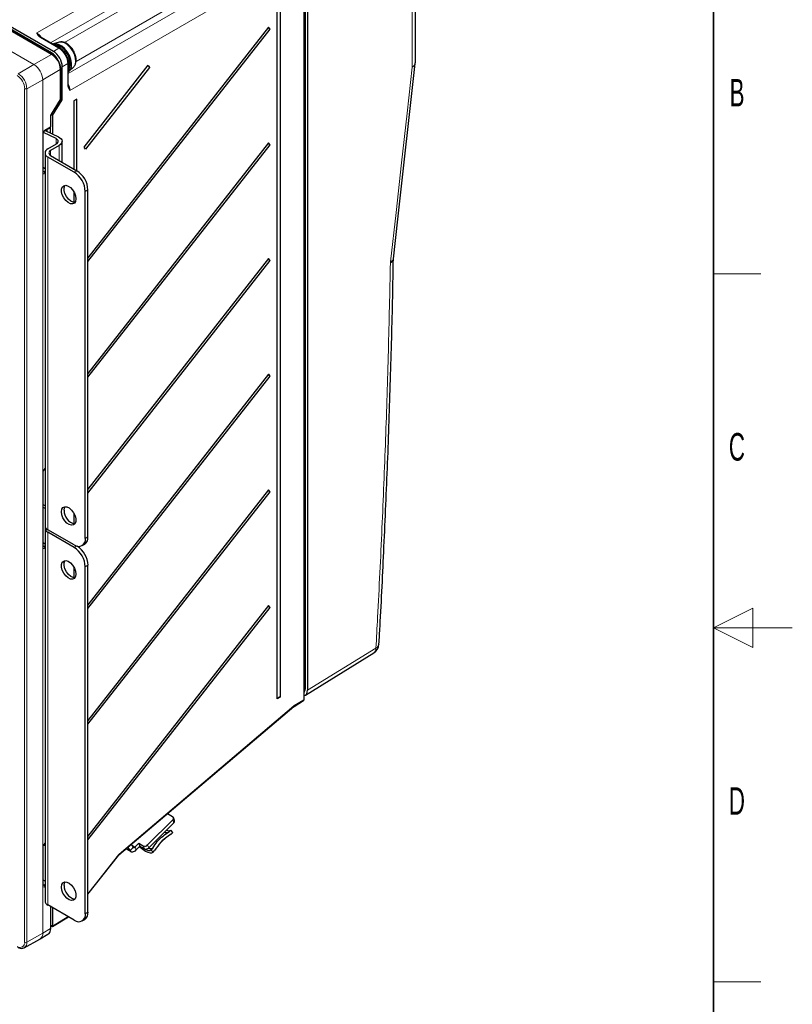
# Paper-space layout 'Blatt4' of a CAD drawing. Header units: millimetres. Extents: x 5 to 418, y 2 to 292.
# Tile 77 of 78: x 320 to 418, y 99 to 225. Entities that reach past the tile are written whole.
import ezdxf

# ---------------------------------------------------------------- set-up
doc = ezdxf.new("R2010")
doc.units = ezdxf.units.MM
doc.layers.add('SLD-0', color=7, linetype='Continuous')
doc.styles.add('SLDTEXTSTYLE0', font='TXT', dxfattribs={"width": 0.605})

psp = doc.layouts.new('Blatt4')

# ---------------------------------------------------------------- linework, layer by layer
at = {"color": 7, "linetype": 'Continuous', "lineweight": 18}
for p, q in [((369.71, 218.51), (369.71, 244.32)), ((321.98, 222.84), (351.73, 240)), ((352.72, 238.28), (323.75, 221.57)), ((325.5, 221.63), (352.72, 237.34)), ((356.01, 139.47), (356.01, 236.8)), ((356.12, 236.8), (356.12, 139.47)), ((325.99, 217.69), (354.94, 234.42)), ((354.13, 234.89), (326.98, 219.22)), ((355.93, 232.71), (326.2, 215.53)), ((355.93, 138.11), (355.93, 232.71)), ((323.88, 220.1), (312.34, 226.76)), ((321.61, 218.84), (313.69, 223.41)), ((313.7, 223.41), (321.62, 218.84)), ((324.8, 220.9), (322.45, 222.26)), ((323.85, 220.33), (323.73, 220.26)), ((324.1, 220.5), (324.8, 220.9)), ((321.62, 218.84), (323.88, 220.1)), ((319.63, 217.66), (321.61, 218.84)), ((324.97, 218.21), (322.75, 216.88)), ((324.97, 214.37), (324.97, 218.21)), ((325.93, 218.94), (325.23, 218.54)), ((325.93, 216.23), (325.93, 218.94)), ((322.75, 216.88), (320.73, 215.76)), ((322.75, 108.44), (322.75, 216.88)), ((322.75, 216.88), (322.75, 108.45)), ((320.45, 107.32), (320.45, 215.76)), ((320.73, 215.76), (320.73, 107.32)), ((323.82, 212.54), (324.97, 214.37)), ((323.72, 210.92), (323.72, 212.23)), ((323.03, 210.5), (323.72, 210.92)), ((322.75, 205.14), (322.75, 210.01)), ((324.44, 208.71), (324.44, 209.42)), ((323.75, 207.27), (323.75, 207.92)), ((324.83, 206.65), (324.83, 208.54)), ((323.41, 159.72), (323.41, 207.07)), ((322.81, 205.27), (322.89, 205.22)), ((322.89, 205.22), (323.04, 205.31)), ((326.75, 205.15), (327.09, 205.34)), ((323.04, 204.98), (323.03, 204.98)), ((328.5, 202.89), (328.16, 202.7)), ((366.93, 193.61), (366.93, 193.74)), ((322.75, 157.53), (322.75, 166.98)), ((323.03, 167.47), (323.04, 167.48)), ((323.41, 112.03), (323.41, 159.39)), ((322.81, 157.67), (322.89, 157.62)), ((322.89, 157.62), (323.04, 157.7)), ((326.75, 157.46), (327.07, 157.65)), ((328.16, 158.61), (328.5, 158.8)), ((323.04, 157.38), (323.03, 157.37)), ((328.5, 155.21), (328.16, 155.01)), ((356.4, 139.31), (365.09, 144.68)), ((356.01, 139.47), (355.99, 139.46)), ((354.72, 137.36), (355.93, 138.11)), ((332.44, 118.47), (354.67, 137.32)), ((339.41, 122.46), (339.26, 122.84)), ((322.75, 114.5), (322.75, 119.38)), ((323.03, 119.87), (323.04, 119.87)), ((333.37, 119.19), (333.86, 118.91)), ((334.23, 119.37), (333.86, 118.91)), ((334.01, 119.68), (334.48, 119.41)), ((334.48, 119.41), (334.62, 119.03)), ((335.67, 119.18), (335.52, 119.56)), ((336.07, 119.66), (336.22, 119.28)), ((328.5, 113.46), (332.36, 118.39)), ((322.81, 114.63), (322.89, 114.58)), ((322.89, 114.58), (323.04, 114.67)), ((323.04, 114.35), (323.03, 114.34)), ((323.72, 109.03), (323.72, 111.85)), ((323.98, 109.36), (325.97, 110.55)), ((328.16, 110.92), (328.5, 111.12)), ((322.75, 108.45), (323.72, 109.03)), ((323.78, 109.48), (323.98, 109.36)), ((320.73, 107.32), (322.75, 108.44))]:
    psp.add_line(p, q, dxfattribs=at)
at = {"color": 7, "linetype": 'Continuous', "lineweight": 25}
for p, q in [((370.1, 219.05), (370.1, 244.88)), ((356.4, 236.64), (356.4, 139.31)), ((355.99, 138.19), (355.99, 232.79)), ((352.55, 138.21), (352.55, 229.66)), ((352.91, 229.88), (352.91, 138.43)), ((324.1, 220.5), (312.34, 227.29)), ((323.85, 220.33), (312.34, 226.97)), ((323.98, 220.11), (312.34, 226.83)), ((351.45, 223.58), (328.5, 194.27)), ((328.5, 193.78), (351.63, 223.32)), ((351.63, 223.32), (351.45, 223.58)), ((324.9, 220.91), (322.55, 222.27)), ((324.82, 221.66), (324.13, 221.44)), ((325.99, 216.31), (325.99, 219.02)), ((370.08, 218.94), (370.09, 219.05)), ((325.03, 214.45), (325.03, 218.29)), ((325.23, 214.33), (325.23, 218.54)), ((326.11, 218), (326.65, 218.49)), ((326.65, 218.49), (326.7, 218.54)), ((328, 208.32), (336.15, 218.73)), ((336.33, 218.47), (328.18, 208.06)), ((336.15, 218.73), (336.33, 218.47)), ((323.85, 212.52), (325, 214.34)), ((323.98, 212.35), (325.23, 214.33)), ((325.23, 214.33), (325.03, 214.44)), ((327.08, 214.43), (326.71, 214.21)), ((326.71, 214.21), (326.71, 205.56)), ((327.08, 205.35), (327.08, 214.43)), ((323.78, 211), (323.78, 212.32)), ((323.98, 212.35), (323.81, 212.45)), ((323.98, 212.35), (323.98, 210.01)), ((324.44, 209.42), (322.84, 210.21)), ((322.99, 210.41), (323.68, 210.83)), ((323.07, 210.46), (324.75, 209.63)), ((323.29, 210.59), (323.29, 210.35)), ((323.71, 210.85), (323.71, 210.14)), ((322.81, 205.22), (322.81, 210.09)), ((325.2, 206.43), (325.2, 209.07)), ((323.41, 208.12), (324.49, 208.74)), ((324.83, 208.54), (323.75, 207.92)), ((328.18, 208.06), (328, 208.32)), ((351.45, 208.88), (328.5, 179.57)), ((328.5, 179.08), (351.63, 208.62)), ((351.63, 208.62), (351.45, 208.88)), ((323.04, 207.6), (323.04, 160.24)), ((326.75, 205.15), (323.41, 207.07)), ((323.75, 207.27), (327.09, 205.34)), ((322.81, 205.22), (322.81, 205.22)), ((328.16, 158.61), (328.16, 202.7)), ((328.5, 158.8), (328.5, 202.89)), ((326.71, 202.63), (326.71, 201.3)), ((351.45, 194.18), (328.5, 164.87)), ((351.63, 193.92), (351.45, 194.18)), ((367.32, 194.13), (367.32, 194.15)), ((328.5, 164.38), (351.63, 193.92)), ((351.45, 179.49), (328.5, 150.18)), ((328.5, 149.69), (351.63, 179.23)), ((351.63, 179.23), (351.45, 179.49)), ((322.81, 157.61), (322.81, 167.06)), ((322.99, 167.38), (323.04, 167.41)), ((351.45, 164.79), (328.5, 135.48)), ((328.5, 134.99), (351.63, 164.53)), ((351.63, 164.53), (351.45, 164.79)), ((323.04, 162.75), (322.81, 162.86)), ((323.04, 162.42), (322.81, 162.54)), ((326.71, 161.8), (326.71, 160.48)), ((323.04, 159.91), (323.04, 112.55)), ((326.75, 157.79), (323.41, 159.72)), ((326.75, 157.46), (323.41, 159.39)), ((322.86, 158.06), (322.81, 158.04)), ((327.75, 157.69), (328.09, 157.89)), ((322.81, 157.62), (322.81, 157.61)), ((328.5, 111.12), (328.5, 155.21)), ((326.71, 154.94), (326.71, 153.62)), ((328.16, 110.92), (328.16, 155.01)), ((351.45, 150.09), (328.5, 120.78)), ((328.5, 120.29), (351.63, 149.83)), ((351.63, 149.83), (351.45, 150.09)), ((356.12, 138.68), (364.82, 144.06)), ((352.91, 138.43), (352.55, 138.21)), ((354.68, 137.27), (355.89, 138.02)), ((332.43, 118.4), (354.65, 137.25)), ((339.26, 122.84), (336.07, 119.66)), ((338.61, 123.64), (339.25, 123.27)), ((339.5, 122.77), (339.35, 123.15)), ((339.41, 122.46), (336.22, 119.28)), ((338.77, 121.3), (339.01, 121.54)), ((339.29, 121.26), (339.01, 121.54)), ((338.99, 120.98), (339.05, 121.02)), ((339.29, 121.26), (339.05, 121.02)), ((322.81, 114.58), (322.81, 119.46)), ((322.99, 119.78), (323.04, 119.81)), ((333.34, 119.17), (333.96, 118.82)), ((333.55, 119.35), (333.86, 118.91)), ((333.98, 119.72), (334.23, 119.37)), ((334.48, 119.41), (334.96, 119.88)), ((334.62, 119.03), (335.1, 119.51)), ((334.96, 119.88), (335.52, 119.56)), ((334.96, 119.88), (335.1, 119.51)), ((335.1, 119.51), (335.67, 119.18)), ((336.48, 119.03), (336.72, 119.27)), ((336.77, 118.74), (336.48, 119.03)), ((336.77, 118.74), (337.01, 118.99)), ((328.5, 113.4), (332.38, 118.34)), ((323.04, 115.07), (322.81, 115.18)), ((322.81, 114.58), (322.81, 114.58)), ((326.75, 110.1), (323.41, 112.03)), ((323.78, 109.11), (323.78, 111.82)), ((323.98, 111.7), (323.98, 109.36)), ((323.98, 109.3), (326.03, 110.52)), ((327.75, 110), (328.09, 110.2)), ((323.78, 109.41), (323.98, 109.3)), ((320.4, 106.6), (322.4, 107.7)), ((322.39, 107.71), (322.43, 107.74)), ((322.43, 107.72), (323.41, 108.31)), ((323.41, 108.31), (323.43, 108.33))]:
    psp.add_line(p, q, dxfattribs=at)
at = {"color": 7, "linetype": 'Continuous', "lineweight": 25, "flags": 128}
for points in [[(325.99, 217.91), (326.05, 217.95), (326.27, 218.2), (326.39, 218.55), (326.41, 218.98), (326.32, 219.46), (326.13, 219.96), (325.87, 220.43), (325.53, 220.85), (325.16, 221.18), (324.77, 221.39), (324.41, 221.47), (324.08, 221.42), (324.04, 221.4)], [(325.99, 218.02), (326, 218.04), (326.12, 218.39), (326.14, 218.83), (326.05, 219.31), (325.87, 219.81), (325.6, 220.28), (325.26, 220.7), (324.89, 221.02), (324.51, 221.23), (324.2, 221.31)], [(326.09, 218.26), (326.21, 218.5), (326.27, 218.88), (326.23, 219.32), (326.08, 219.79), (325.85, 220.24), (325.55, 220.65), (325.21, 220.98), (324.84, 221.2), (324.49, 221.29), (324.34, 221.29)], [(367.32, 194.15), (367.88, 199.19), (370.09, 218.94)], [(324.49, 208.74), (324.59, 208.81), (324.67, 208.9), (324.71, 208.99), (324.72, 209.08), (324.7, 209.18), (324.64, 209.27), (324.55, 209.35), (324.44, 209.42)], [(324.75, 209.63), (324.93, 209.52), (325.07, 209.39), (325.16, 209.25), (325.2, 209.1), (325.18, 208.94), (325.11, 208.8), (324.99, 208.66), (324.83, 208.54)], [(322.81, 205.79), (322.97, 205.66), (323.04, 205.59)], [(326.96, 201.76), (326.91, 201.44), (326.77, 201.22), (326.55, 201.11), (326.27, 201.13), (325.97, 201.28), (325.67, 201.53), (325.42, 201.87), (325.23, 202.25), (325.14, 202.64), (325.14, 202.99), (325.23, 203.26), (325.42, 203.43), (325.67, 203.48), (325.97, 203.39), (326.27, 203.19), (326.55, 202.89), (326.77, 202.52), (326.91, 202.13), (326.96, 201.76)], [(326.84, 201.3), (326.61, 201.33), (326.31, 201.47), (326.01, 201.73), (325.76, 202.06), (325.57, 202.45), (325.48, 202.83), (325.48, 203.18), (325.57, 203.46), (325.59, 203.47)], [(323.04, 167.27), (322.97, 167.27), (322.9, 167.28)], [(325.12, 161.99), (325.17, 162.31), (325.32, 162.53), (325.54, 162.64), (325.82, 162.62), (326.12, 162.48), (326.41, 162.22), (326.67, 161.88), (326.85, 161.5), (326.95, 161.11), (326.95, 160.76), (326.85, 160.49), (326.67, 160.32), (326.41, 160.28), (326.12, 160.36), (325.82, 160.56), (325.54, 160.86), (325.32, 161.23), (325.17, 161.62), (325.12, 161.99)], [(325.46, 162.19), (325.51, 162.51), (325.59, 162.65)], [(322.81, 158.11), (322.97, 157.98), (323.04, 157.9)], [(326.96, 154.07), (326.91, 153.76), (326.77, 153.53), (326.55, 153.43), (326.27, 153.44), (325.97, 153.59), (325.67, 153.85), (325.42, 154.18), (325.23, 154.57), (325.14, 154.95), (325.14, 155.3), (325.23, 155.58), (325.42, 155.74), (325.67, 155.79), (325.97, 155.71), (326.27, 155.5), (326.55, 155.2), (326.77, 154.84), (326.91, 154.45), (326.96, 154.07)], [(326.84, 153.62), (326.61, 153.64), (326.31, 153.79), (326.01, 154.04), (325.76, 154.38), (325.57, 154.76), (325.48, 155.15), (325.48, 155.5), (325.57, 155.77), (325.59, 155.79)], [(323.04, 119.58), (322.97, 119.58), (322.86, 119.6)], [(333.86, 118.91), (333.92, 118.84), (334, 118.8), (334.09, 118.78), (334.19, 118.78), (334.3, 118.81), (334.41, 118.86), (334.52, 118.93), (334.62, 119.03)], [(334.23, 119.37), (334.25, 119.34), (334.27, 119.33), (334.3, 119.32), (334.34, 119.32), (334.37, 119.33), (334.41, 119.35), (334.44, 119.37), (334.48, 119.41)], [(335.04, 119.44), (335.11, 119.38), (335.46, 119.11), (335.81, 118.89), (336.12, 118.74), (336.4, 118.67), (336.61, 118.67), (336.77, 118.74)], [(335.42, 119.33), (335.7, 119.15), (335.95, 119.03), (336.18, 118.96), (336.36, 118.96), (336.48, 119.03)], [(325.12, 114.31), (325.17, 114.62), (325.32, 114.85), (325.54, 114.96), (325.82, 114.94), (326.12, 114.79), (326.41, 114.54), (326.67, 114.2), (326.85, 113.82), (326.95, 113.43), (326.95, 113.08), (326.85, 112.81), (326.67, 112.64), (326.41, 112.59), (326.12, 112.68), (325.82, 112.88), (325.54, 113.18), (325.32, 113.54), (325.17, 113.93), (325.12, 114.31)], [(325.46, 114.5), (325.51, 114.82), (325.59, 114.96)], [(320.42, 106.61), (320.41, 106.61), (320.4, 106.6)]]:
    psp.add_lwpolyline(points, dxfattribs=at)
at = {"color": 7, "linetype": 'Continuous', "lineweight": 18, "flags": 128}
for points in [[(326.7, 218.54), (326.86, 218.84), (326.93, 219.22), (326.88, 219.67), (326.73, 220.15), (326.5, 220.62), (326.19, 221.04), (325.84, 221.37), (325.47, 221.59), (325.11, 221.69), (324.82, 221.66)], [(366.93, 193.74), (367.64, 200.04), (368.34, 206.34), (369.05, 212.64), (369.71, 218.51)], [(325, 214.34), (325, 214.34), (325, 214.35), (324.99, 214.36), (324.97, 214.37)], [(323.85, 212.52), (323.85, 212.52), (323.85, 212.52), (323.84, 212.53), (323.82, 212.54)], [(332.36, 118.39), (332.37, 118.37), (332.38, 118.35), (332.38, 118.34), (332.38, 118.34)]]:
    psp.add_lwpolyline(points, dxfattribs=at)
at = {"color": 7, "linetype": 'Continuous', "lineweight": 25}
for centre, radius, start, end in [((351.85, 223.69), 0.429, 196.976, 239.4887), ((322.59, 218.32), 2.37, 25.8853, 57.7728), ((336.63, 218.9), 0.524, 200.9634, 235.5024), ((324.83, 214.45), 0.2, 327.7348, 0), ((323.58, 211), 0.2, 300.8558, 0), ((323.61, 207.6), 0.559, 110.7904, 249.2236), ((323.88, 207.6), 0.349, 110.7907, 249.2236), ((351.85, 208.99), 0.429, 196.9751, 239.4895), ((325.43, 202.75), 3.07, 2.606, 57.3986), ((325.09, 202.56), 3.07, 2.6058, 57.3987), ((351.85, 194.29), 0.429, 196.9754, 239.4895), ((351.85, 179.6), 0.429, 196.9755, 239.4896), ((351.85, 164.9), 0.429, 196.9758, 239.4894), ((327.16, 162.14), 1.7, 178.4807, 259.0331), ((323.65, 160.28), 0.611, 183.9032, 247.4223), ((323.61, 159.92), 0.566, 163.9398, 249.2486), ((327.3, 158.47), 0.873, 230.8, 9.2109), ((327.55, 158.68), 0.957, 303.9881, 7.3243), ((325.09, 154.87), 3.07, 2.6059, 57.3987), ((325.42, 155.06), 3.09, 2.6841, 56.0758), ((351.85, 150.2), 0.429, 196.976, 239.4892), ((364.08, 145.25), 1.4, 301.7291, 356.7887), ((352.87, 138.09), 0.348, 82.885, 158.9065), ((355.79, 138.19), 0.2, 301.754, 0), ((339.11, 123.05), 0.26, 306.6586, 57.9018), ((339.22, 122.69), 0.289, 310.0027, 17.188), ((338.75, 121.99), 0.516, 239.6303, 300.4238), ((338.52, 121.8), 0.568, 241.2907, 291.3896), ((335.73, 119.99), 0.482, 245.1191, 315.9175), ((335.87, 119.62), 0.482, 245.1204, 315.9164), ((336.46, 119.71), 0.515, 239.5436, 300.4642), ((327.16, 114.46), 1.7, 178.4806, 259.0333), ((323.65, 112.59), 0.611, 183.9032, 247.4223), ((327.3, 110.78), 0.873, 230.7997, 9.211), ((327.55, 110.99), 0.959, 304.0596, 7.253)]:
    psp.add_arc(centre, radius, start, end, dxfattribs=at)
at = {"color": 7, "linetype": 'Continuous', "lineweight": 18}
for centre, radius, start, end in [((322.51, 222.18), 0.099, 65.3574, 124.5799), ((324.86, 220.82), 0.099, 65.3202, 124.5839), ((323.94, 220.02), 0.099, 65.3767, 124.5996), ((322.6, 218.1), 2.37, 2.6055, 57.3944), ((325.89, 219.03), 0.099, 295.4163, 354.6767), ((320.29, 216.77), 2.46, 2.6055, 57.3944), ((321.73, 218.65), 0.225, 119.271, 120.7236), ((320.29, 216.77), 2.46, 2.6055, 57.3944), ((324.93, 218.3), 0.099, 295.3846, 354.6274), ((318.38, 215.66), 2.08, 2.6055, 57.3945), ((318.35, 215.65), 2.38, 2.6055, 57.3945), ((322.65, 217.06), 0.202, 299.1886, 300.806), ((320.59, 216.03), 0.308, 242.6563, 296.7667), ((325.89, 216.32), 0.099, 295.4171, 354.6477), ((324.93, 214.46), 0.099, 295.3844, 354.6401), ((323.68, 212.32), 0.0994, 295.4486, 353.953), ((322.93, 210.5), 0.102, 307.0539, 5.2136), ((323.62, 210.91), 0.0991, 305.2776, 6.1387), ((323.68, 211.01), 0.099, 295.3888, 354.6388), ((322.71, 210.1), 0.0997, 295.5195, 353.7133), ((322.71, 205.23), 0.0992, 295.4472, 354.5772), ((322.73, 204.96), 0.304, 2.7942, 57.7873), ((322.71, 167.07), 0.0997, 295.5195, 353.7133), ((322.93, 167.46), 0.102, 307.0525, 5.2147), ((322.71, 157.62), 0.0992, 295.4472, 354.5772), ((322.73, 157.36), 0.304, 2.7944, 57.7878), ((364.86, 145.27), 0.629, 291.3865, 350.3724), ((364.4, 144.61), 0.692, 307.0327, 6.4013), ((356.07, 139.36), 0.123, 62.6316, 117.08), ((355.83, 138.1), 0.0988, 307.0403, 6.3983), ((355.89, 138.2), 0.099, 295.4158, 354.6496), ((354.6, 137.3), 0.0714, 317.4878, 19.7654), ((354.62, 137.35), 0.0988, 306.9111, 6.4101), ((322.71, 119.47), 0.0997, 295.5195, 353.7133), ((322.93, 119.86), 0.102, 307.0509, 5.2143), ((332.38, 118.45), 0.0714, 317.4867, 19.7666), ((322.71, 114.59), 0.0992, 295.4472, 354.5772), ((322.73, 114.33), 0.304, 2.7953, 57.7873), ((322.92, 108.95), 0.809, 309.4039, 5.2898), ((323.68, 109.12), 0.099, 295.3888, 354.6388), ((321.97, 108.36), 0.785, 303.9641, 6.3974), ((321.94, 108.37), 0.815, 307.9873, 5.4175), ((322.65, 108.62), 0.202, 299.1886, 300.806), ((319.87, 107.23), 0.59, 230.7969, 9.2141), ((319.95, 107.24), 0.784, 306.4553, 5.5541), ((320.59, 107.59), 0.308, 242.6563, 296.7667)]:
    psp.add_arc(centre, radius, start, end, dxfattribs=at)
for centre, major_axis, ratio, start_param, end_param in [((321.99, 221.7), (-0.7, 1.21), 0.574707, 4.869542, 5.497698), ((324.8, 219.59), (-0.8, 1.39), 0.580097, 3.927219, 5.497696), ((325.22, 216.1), (-0.7, 1.21), 0.574695, 3.927252, 4.60003), ((324, 212.4), (0.195, 0.349), 0.567218, 1.475021, 2.347686), ((323.03, 210.18), (0.195, 0.349), 0.567567, 0.777177, 2.347668), ((322.89, 205.38), (0.09, 0.179), 0.555114, 3.080914, 3.895318), ((323.03, 205.3), (0.195, 0.35), 0.566876, 2.348297, 3.918789), ((323.03, 167.15), (0.195, 0.349), 0.567567, 0.777177, 2.347668), ((323.03, 157.7), (0.195, 0.35), 0.566876, 2.348297, 3.918789), ((322.89, 157.78), (0.09, 0.179), 0.555114, 3.080914, 3.895318), ((354.72, 137.04), (0.195, 0.349), 0.566929, 0.794113, 0.986099), ((323.03, 119.54), (0.195, 0.349), 0.567567, 0.777177, 2.347668), ((332.5, 118.19), (0.195, 0.349), 0.566892, 0.985925, 1.300138), ((323.03, 114.67), (0.195, 0.35), 0.566876, 2.348297, 3.918789), ((322.89, 114.75), (0.09, 0.179), 0.555114, 3.080914, 3.895318)]:
    psp.add_ellipse(centre, major_axis=major_axis, ratio=ratio, start_param=start_param, end_param=end_param, dxfattribs=at)
at = {"color": 7, "linetype": 'Continuous', "lineweight": 25}
for centre, major_axis, ratio, start_param, end_param in [((324.1, 219.19), (-0.8, 1.39), 0.577566, 3.927229, 5.497706), ((355.41, 139.89), (-0.7, 1.21), 0.577206, 2.976143, 3.92692), ((323.98, 109.53), (-0.002, 0.232), 0.007771, 3.146161, 3.922504)]:
    psp.add_ellipse(centre, major_axis=major_axis, ratio=ratio, start_param=start_param, end_param=end_param, dxfattribs=at)
at = {"color": 7, "linetype": 'Continuous', "lineweight": 18}
for points, knots in [([(322.45, 222.26), (322.37, 222.31), (322.22, 222.43), (322.1, 222.61), (322.03, 222.75), (321.99, 222.82), (321.99, 222.84), (321.98, 222.84)], [0, 0, 0, 0, 0.3198628, 0.6612776, 0.9144612, 0.9961317, 1, 1, 1, 1]), ([(321.98, 222.84), (321.99, 222.84), (321.99, 222.84), (322.01, 222.82), (322.07, 222.75), (322.19, 222.63), (322.3, 222.5), (322.35, 222.43)], [0, 0, 0, 0, 0.006849, 0.023195, 0.144818, 0.568082, 1, 1, 1, 1]), ([(369.71, 218.51), (369.71, 218.52), (369.76, 218.54), (369.9, 218.63), (370.07, 218.81), (370.08, 218.98), (370.09, 219.05)], [0, 0, 0, 0, 0.016153, 0.18278, 0.621592, 1, 1, 1, 1]), ([(370.08, 218.94), (370.07, 218.89), (370.06, 218.76), (369.9, 218.61), (369.76, 218.54), (369.71, 218.52), (369.71, 218.51)], [0, 0, 0, 0, 0.326085, 0.801832, 0.982486, 1, 1, 1, 1]), ([(326.2, 215.53), (326.2, 215.53), (326.19, 215.55), (326.15, 215.61), (326.06, 215.74), (325.96, 215.94), (325.94, 216.13), (325.93, 216.23)], [0, 0, 0, 0, 0.003871, 0.0854996, 0.3386079, 0.6800752, 1, 1, 1, 1]), ([(326.04, 216.05), (326.07, 215.97), (326.12, 215.81), (326.17, 215.65), (326.2, 215.56), (326.2, 215.54), (326.2, 215.53), (326.2, 215.53)], [0, 0, 0, 0, 0.424161, 0.853226, 0.976496, 0.993046, 1, 1, 1, 1]), ([(366.93, 193.74), (367.04, 193.8), (367.24, 193.91), (367.29, 194.06), (367.32, 194.14)], [0, 0, 0, 0, 0.521908, 1, 1, 1, 1]), ([(366.93, 193.61), (367.03, 193.68), (367.23, 193.82), (367.29, 194), (367.31, 194.09)], [0, 0, 0, 0, 0.521692, 1, 1, 1, 1]), ([(365.09, 144.68), (365.16, 145.98), (365.44, 151.07), (365.87, 159.92), (366.33, 171.21), (366.69, 182.44), (366.85, 189.88), (366.93, 193.61)], [0, 0, 0, 0, 0.078832, 0.309111, 0.539416, 0.769695, 1, 1, 1, 1]), ([(356.12, 139.47), (356.12, 139.41), (356.11, 139.27), (356.06, 139.13), (356, 139.09), (355.99, 139.08)], [0, 0, 0, 0, 0.353267, 0.892145, 1, 1, 1, 1])]:
    psp.add_open_spline(points, degree=3, knots=knots, dxfattribs=at)
at = {"color": 7, "linetype": 'Continuous', "lineweight": 25}
for points, knots in [([(322.55, 222.27), (322.54, 222.27), (322.47, 222.31), (322.41, 222.36), (322.37, 222.42), (322.36, 222.43)], [0, 0, 0, 0, 0.105153, 0.851243, 1, 1, 1, 1]), ([(326.64, 220.58), (326.62, 220.63), (326.53, 220.82), (326.29, 221.11), (325.95, 221.42), (325.58, 221.63), (325.22, 221.71), (324.96, 221.72), (324.84, 221.66), (324.83, 221.65)], [0, 0, 0, 0, 0.0571653, 0.2470939, 0.4392215, 0.6357397, 0.8091725, 0.9710566, 1, 1, 1, 1]), ([(325.66, 220.11), (325.59, 220.22), (325.45, 220.45), (325.18, 220.73), (324.98, 220.85), (324.9, 220.91)], [0, 0, 0, 0, 0.3214156, 0.7044284, 1, 1, 1, 1]), ([(326.74, 218.61), (326.78, 218.65), (326.88, 218.76), (326.97, 219.04), (327.01, 219.41), (326.96, 219.84), (326.83, 220.25), (326.7, 220.49), (326.64, 220.58)], [0, 0, 0, 0, 0.07588, 0.254546, 0.445247, 0.648564, 0.855718, 1, 1, 1, 1]), ([(325.03, 218.29), (325.03, 218.36), (325.02, 218.56), (324.93, 218.9), (324.75, 219.31), (324.5, 219.67), (324.23, 219.95), (324.05, 220.06), (323.98, 220.11)], [0, 0, 0, 0, 0.102551, 0.2948164, 0.4866646, 0.6784555, 0.8712514, 1, 1, 1, 1]), ([(325.99, 219.02), (325.99, 219.09), (325.98, 219.29), (325.89, 219.64), (325.77, 219.95), (325.67, 220.09), (325.66, 220.11)], [0, 0, 0, 0, 0.198354, 0.570477, 0.941768, 1, 1, 1, 1]), ([(326.03, 216.07), (326.03, 216.08), (326, 216.14), (325.99, 216.23), (325.99, 216.31)], [0, 0, 0, 0, 0.180401, 1, 1, 1, 1]), ([(323.78, 212.32), (323.78, 212.33), (323.78, 212.36), (323.8, 212.42), (323.82, 212.47), (323.84, 212.51), (323.85, 212.52)], [0, 0, 0, 0, 0.246519, 0.535931, 0.8547, 1, 1, 1, 1]), ([(322.81, 210.09), (322.81, 210.11), (322.81, 210.14), (322.83, 210.2), (322.86, 210.27), (322.91, 210.34), (322.95, 210.39), (322.98, 210.41), (322.99, 210.41)], [0, 0, 0, 0, 0.154657, 0.317671, 0.496643, 0.684528, 0.851648, 1, 1, 1, 1]), ([(322.81, 205.19), (322.81, 205.19), (322.81, 205.19), (322.81, 205.21), (322.81, 205.22)], [0, 0, 0, 0, 0.446443, 1, 1, 1, 1]), ([(365.47, 145.17), (365.52, 145.92), (365.76, 150.06), (366.13, 157.74), (366.59, 168.2), (366.95, 178.79), (367.19, 187.43), (367.28, 192.53), (367.31, 194.14)], [0, 0, 0, 0, 0.045798, 0.250917, 0.467426, 0.684056, 0.900682, 1, 1, 1, 1]), ([(367.31, 194.09), (367.31, 194.09), (367.31, 194.1), (367.31, 194.11), (367.32, 194.12), (367.32, 194.13), (367.32, 194.14)], [0, 0, 0, 0, 0.227375, 0.499973, 0.77231, 1, 1, 1, 1]), ([(322.81, 167.06), (322.81, 167.08), (322.81, 167.11), (322.83, 167.17), (322.86, 167.24), (322.91, 167.31), (322.95, 167.36), (322.98, 167.37), (322.99, 167.38)], [0, 0, 0, 0, 0.154652, 0.317676, 0.496642, 0.684526, 0.851647, 1, 1, 1, 1]), ([(322.81, 157.59), (322.81, 157.59), (322.81, 157.59), (322.81, 157.6), (322.81, 157.61)], [0, 0, 0, 0, 0.446436, 1, 1, 1, 1]), ([(355.99, 139.3), (355.99, 139.3), (356.01, 139.34), (356.01, 139.4), (356.01, 139.46), (356.01, 139.47)], [0, 0, 0, 0, 0.13466, 0.819261, 1, 1, 1, 1]), ([(354.65, 137.25), (354.65, 137.25), (354.66, 137.26), (354.67, 137.27), (354.68, 137.27)], [0, 0, 0, 0, 0.250924, 1, 1, 1, 1]), ([(336.72, 119.27), (336.91, 119.54), (337.28, 120.11), (337.98, 120.79), (338.52, 121.14), (338.77, 121.3)], [0, 0, 0, 0, 0.342069, 0.694057, 1, 1, 1, 1]), ([(339.05, 121.02), (338.59, 120.71), (337.77, 120.16), (337.24, 119.34), (337.01, 118.99)], [0, 0, 0, 0, 0.568349, 1, 1, 1, 1]), ([(337.82, 120.07), (338, 120.25), (338.36, 120.6), (338.78, 120.85), (338.99, 120.98)], [0, 0, 0, 0, 0.507566, 1, 1, 1, 1]), ([(322.81, 119.46), (322.81, 119.47), (322.81, 119.5), (322.83, 119.57), (322.86, 119.64), (322.91, 119.7), (322.95, 119.75), (322.98, 119.77), (322.99, 119.78)], [0, 0, 0, 0, 0.154657, 0.317684, 0.496644, 0.684529, 0.851648, 1, 1, 1, 1]), ([(332.38, 118.34), (332.38, 118.35), (332.4, 118.37), (332.42, 118.39), (332.43, 118.4)], [0, 0, 0, 0, 0.2522972, 1, 1, 1, 1]), ([(322.81, 114.55), (322.81, 114.55), (322.81, 114.55), (322.81, 114.57), (322.81, 114.58)], [0, 0, 0, 0, 0.446443, 1, 1, 1, 1]), ([(323.43, 108.34), (323.47, 108.37), (323.6, 108.44), (323.72, 108.68), (323.77, 108.92), (323.78, 109.07), (323.78, 109.11)], [0, 0, 0, 0, 0.181896, 0.528623, 0.885448, 1, 1, 1, 1]), ([(319.54, 106.68), (319.6, 106.65), (319.77, 106.56), (320.04, 106.51), (320.29, 106.53), (320.39, 106.61), (320.41, 106.63)], [0, 0, 0, 0, 0.195893, 0.569204, 0.8861, 1, 1, 1, 1])]:
    psp.add_open_spline(points, degree=3, knots=knots, dxfattribs=at)
at = {"layer": 'SLD-0', "lineweight": 35}
psp.add_line((408, 12), (408, 282.5), dxfattribs=at)
at = {"layer": 'SLD-0', "lineweight": 18}
for p, q in [((408, 192.25), (414, 192.25)), ((413, 149.75), (408, 147.25)), ((413, 144.75), (413, 149.75)), ((418, 147.25), (408, 147.25)), ((408, 147.25), (413, 144.75)), ((408, 102.25), (414, 102.25))]:
    psp.add_line(p, q, dxfattribs=at)

# ---------------------------------------------------------------- texts
at = {"layer": 'SLD-0', "char_height": 3.5, "attachment_point": 2, "style": 'SLDTEXTSTYLE0'}
for s, insert in [('B', (410.98, 217)), ('C', (410.96, 172)), ('D', (410.96, 127))]:
    psp.add_mtext(s, dxfattribs=dict(at, insert=insert))

doc.saveas('drawing.dxf')
